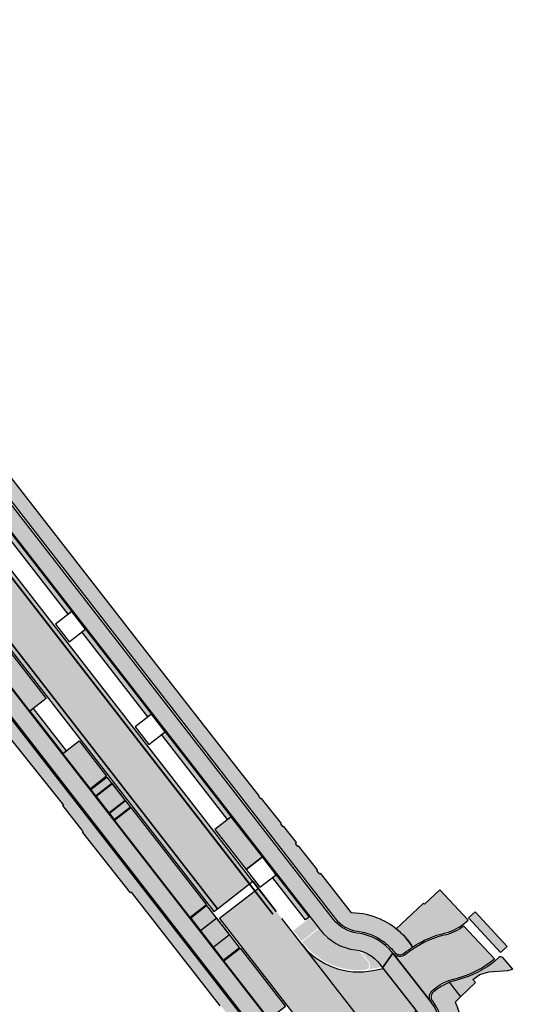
# Model space of a CAD drawing. Header units: metres. Extents: x 197051 to 198393, y 354620 to 355604.
# Tile 5 of 13: x 197449 to 197506, y 355060 to 355170. Entities that reach past the tile are written whole.
import ezdxf

# ---------------------------------------------------------------- set-up
doc = ezdxf.new("R2010")
doc.units = ezdxf.units.M
doc.layers.add('Arcering fietspad', color=12, linetype='Continuous')
doc.layers.add('Arcering groen', color=103, linetype='Continuous')
for name, color, linetype, lineweight, true_color in [('Arcering goot', 7, 'Continuous', 20, 0xb97150), ('Arcering rijbaan', 7, 'Continuous', 20, 0x45291c), ('Arcering voetpad', 7, 'Continuous', 20, 0x71432d)]:
    doc.layers.add(name, color=color, linetype=linetype, lineweight=lineweight, true_color=true_color)
for name, color, linetype, true_color in [('Arcering inrit', 7, 'Continuous', 0xc33c3c), ('Arcering uitstapstrook', 7, 'Continuous', 0x851e1e), ('Arcering verhoging', 7, 'Continuous', 0xff622e)]:
    doc.layers.add(name, color=color, linetype=linetype, true_color=true_color)
doc.layers.add('poly arcering', color=6, linetype='Continuous', plot=False)

msp = doc.modelspace()

# ---------------------------------------------------------------- hatches: boundary and pattern name
at = {"layer": 'Arcering fietspad'}
h = msp.add_hatch(color=256, dxfattribs=at)
h.dxf.hatch_style = 1
edge = h.paths.add_edge_path()
edge.add_line((197356.0157610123, 355234.1943400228), (197354.6475600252, 355232.8581773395))
edge.add_line((197354.6475600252, 355232.8581773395), (197360.9421151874, 355224.7679911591))
edge.add_line((197360.9421151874, 355224.7679911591), (197400.5685022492, 355173.7159279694))
edge.add_arc((197408.3890817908, 355179.7862274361), 9.899999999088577, 217.8184572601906, 248.0451360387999)
edge.add_arc((197400.9115604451, 355161.2366540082), 10.09999999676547, 37.81965442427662, 68.0451360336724, ccw=False)
edge.add_line((197408.890002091, 355167.4297524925), (197415.588812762, 355158.8740514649))
edge.add_arc((197407.6103710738, 355152.6809529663), 10.10000003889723, 7.3324448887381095, 37.81965434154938, ccw=False)
edge.add_arc((197427.4468177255, 355155.2334783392), 9.899999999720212, 187.3324448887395, 217.818457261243)
edge.add_line((197419.6262381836, 355149.1631788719), (197482.4014087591, 355068.2877266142))
edge.add_arc((197487.062158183, 355071.9053798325), 5.899999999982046, 217.8184572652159, 262.6714468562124)
edge.add_arc((197485.7990223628, 355062.0085756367), 4.077092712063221, 37.04652463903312, 82.80647187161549, ccw=False)
edge.add_line((197489.0531399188, 355064.464874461), (197489.356840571, 355064.064495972))
edge.add_line((197489.356840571, 355064.064495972), (197490.4992359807, 355065.7006626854))
edge.add_arc((197485.7865691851, 355061.9870698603), 5.999999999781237, 38.23819536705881, 82.67144685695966)
edge.add_arc((197487.0621581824, 355071.905379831), 3.999999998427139, 217.8184572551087, 262.67144686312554, ccw=False)
edge.add_line((197483.9023280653, 355069.4527335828), (197421.1271574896, 355150.3281858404))
edge.add_arc((197427.4468177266, 355155.2334783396), 8.00000000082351, 187.3324448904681, 217.8184572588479, ccw=False)
edge.add_arc((197407.6103710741, 355152.6809529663), 12.00000003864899, 7.332444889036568, 37.83947516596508)
edge.add_line((197417.0871616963, 355160.0423686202), (197410.3883510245, 355168.5980696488))
edge.add_arc((197400.9115604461, 355161.2366540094), 11.9999999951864, 37.83947523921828, 68.0451360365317)
edge.add_arc((197408.3890817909, 355179.7862274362), 7.999999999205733, 217.8184572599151, 248.0451360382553, ccw=False)
edge.add_line((197402.0694215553, 355174.8809349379), (197362.1318345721, 355226.3339278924))
edge.add_line((197362.1318345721, 355226.3339278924), (197356.6467808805, 355233.4073471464))
edge.add_line((197356.6467808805, 355233.4073471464), (197356.0157610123, 355234.1943400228))
h = msp.add_hatch(color=256, dxfattribs=at)
h.dxf.hatch_style = 1
edge = h.paths.add_edge_path()
edge.add_line((197478.1313670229, 355056.3384316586), (197482.8526617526, 355050.255718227))
edge.add_line((197482.8526617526, 355050.255718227), (197481.3516873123, 355049.0907822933))
edge.add_line((197481.3516873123, 355049.0907822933), (197476.6304477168, 355055.1734246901))
edge.add_line((197476.6304477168, 355055.1734246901), (197357.984599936, 355208.0290284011))
edge.add_arc((197334.2858740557, 355189.6341815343), 29.99999999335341, 37.81845726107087, 49.2870154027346)
edge.add_line((197353.8539800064, 355212.3737775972), (197353.1693114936, 355212.9629554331))
edge.add_arc((197375.3464982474, 355238.7344976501), 34.00000000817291, 217.7629378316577, 229.2870154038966, ccw=False)
edge.add_line((197348.467753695, 355217.913040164), (197344.439147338, 355223.1272003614))
edge.add_line((197344.439147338, 355223.1272003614), (197345.8923793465, 355224.2539034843))
edge.add_line((197345.8923793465, 355224.2539034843), (197350.3155336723, 355218.6345941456))
edge.add_arc((197375.3370946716, 355238.7425897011), 32.10000000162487, 218.786289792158, 229.2870154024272)
edge.add_line((197354.3992212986, 355214.4112219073), (197355.0932933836, 355213.8139520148))
edge.add_arc((197334.2858740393, 355189.6341815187), 31.90000001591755, 37.818457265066, 49.287015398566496, ccw=False)
edge.add_line((197359.4855192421, 355209.1940353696), (197478.1313670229, 355056.3384316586))
h = msp.add_hatch(color=256, dxfattribs=at)
h.dxf.hatch_style = 1
edge = h.paths.add_edge_path()
edge.add_line((197490.4992359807, 355065.7006626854), (197489.356840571, 355064.064495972))
edge.add_line((197489.356840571, 355064.064495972), (197493.146250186, 355059.234262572))
edge.add_arc((197489.9223345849, 355056.693342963), 4.104863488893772, -7.226009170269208, 38.243307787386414, ccw=False)
edge.add_arc((197499.8475593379, 355055.4334994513), 5.900000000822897, 172.7603263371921, 217.8184572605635)
edge.add_line((197495.1868099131, 355051.8158462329), (197623.168760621, 354886.9322139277))
edge.add_line((197623.168760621, 354886.9322139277), (197624.669685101, 354888.0972142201))
edge.add_line((197624.669685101, 354888.0972142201), (197496.6814400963, 355052.988977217))
edge.add_arc((197499.8475593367, 355055.4334994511), 3.999999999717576, 172.7603263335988, 217.6712946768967, ccw=False)
edge.add_arc((197489.9272825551, 355056.6937012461), 5.999999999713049, 352.7603263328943, 395.9427819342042)
edge.add_line((197494.7849040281, 355060.2155634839), (197490.4992359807, 355065.7006626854))
at = {"layer": 'Arcering goot'}
h = msp.add_hatch(color=256, dxfattribs=at)
h.dxf.hatch_style = 1
h.paths.add_polyline_path([(197474.9049506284, 355073.7086822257), (197413.853989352, 355152.356481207), (197413.4748097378, 355152.062163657), (197474.5256242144, 355073.4145538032)])
h = msp.add_hatch(color=256, dxfattribs=at)
h.dxf.hatch_style = 1
h.paths.add_polyline_path([(197470.93788504, 355070.6325163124), (197409.8874985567, 355149.2807610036), (197409.5083189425, 355148.9864434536), (197470.558558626, 355070.3383878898)])
at = {"layer": 'Arcering groen'}
h = msp.add_hatch(color=256, dxfattribs=at)
h.dxf.hatch_style = 1
h.paths.add_polyline_path([(197454.75836084, 355103.7400719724), (197452.9430286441, 355102.3276159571), (197454.3556936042, 355100.5097866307), (197456.1676026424, 355101.9195876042)])
edge = h.paths.add_edge_path()
edge.add_line((197454.7599314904, 355103.7385113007), (197456.169268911, 355101.9208884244))
edge.add_line((197456.169268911, 355101.9208884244), (197454.3540273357, 355100.5084858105))
edge.add_line((197454.3540273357, 355100.5084858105), (197452.9418245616, 355102.3287038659))
edge.add_line((197452.9418245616, 355102.3287038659), (197454.7595649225, 355103.7389840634))
h = msp.add_hatch(color=256, dxfattribs=at)
h.dxf.hatch_style = 1
h.paths.add_polyline_path([(197463.6492034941, 355092.2856877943), (197461.8338712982, 355090.873231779), (197463.2465362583, 355089.0554024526), (197465.0584452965, 355090.4652034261)])
edge = h.paths.add_edge_path()
edge.add_line((197463.6507741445, 355092.2841271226), (197465.0601115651, 355090.4665042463))
edge.add_line((197465.0601115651, 355090.4665042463), (197463.2448699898, 355089.0541016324))
edge.add_line((197463.2448699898, 355089.0541016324), (197461.8326672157, 355090.8743196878))
edge.add_line((197461.8326672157, 355090.8743196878), (197463.6504075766, 355092.2845998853))
h = msp.add_hatch(color=256, dxfattribs=at)
h.dxf.hatch_style = 1
h.paths.add_polyline_path([(197458.6523546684, 355085.3479874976), (197456.8354580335, 355083.9377203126), (197459.4156583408, 355080.6138404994), (197461.2325898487, 355082.0240744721)])
h = msp.add_hatch(color=256, dxfattribs=at)
h.dxf.hatch_style = 1
h.paths.add_polyline_path([(197476.0196275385, 355076.3412222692), (197474.2042953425, 355074.9287662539), (197475.6169603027, 355073.1109369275), (197477.4288693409, 355074.520737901)])
edge = h.paths.add_edge_path()
edge.add_line((197476.0211981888, 355076.3396615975), (197477.4305356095, 355074.5220387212))
edge.add_line((197477.4305356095, 355074.5220387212), (197475.6152940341, 355073.1096361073))
edge.add_line((197475.6152940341, 355073.1096361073), (197474.20309126, 355074.9298541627))
edge.add_line((197474.20309126, 355074.9298541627), (197476.0208316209, 355076.3401343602))
h = msp.add_hatch(color=256, dxfattribs=at)
h.dxf.hatch_style = 1
edge = h.paths.add_edge_path()
edge.add_line((197495.7401951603, 355072.7523193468), (197494.0169999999, 355071.143))
edge.add_line((197494.0169999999, 355071.143), (197493.88, 355071.2459999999))
edge.add_line((197493.88, 355071.2459999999), (197490.8660497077, 355068.4243734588))
edge.add_arc((197485.7865691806, 355061.9870698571), 8.200000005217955, 32.385160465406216, 51.72410266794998, ccw=False)
edge.add_arc((197498.773400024, 355057.2552350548), 10.95419699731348, 102.53293384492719, 123.60153258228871, ccw=False)
edge.add_arc((197495.0817790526, 355073.0653045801), 5.28305446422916, 284.4079467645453, 312.8566923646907)
edge.add_line((197498.6751382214, 355069.1925233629), (197498.8884179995, 355069.3900935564))
edge.add_line((197498.8884179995, 355069.3900935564), (197495.7401951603, 355072.7523193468))
h = msp.add_hatch(color=256, dxfattribs=at)
h.dxf.hatch_style = 1
h.paths.add_polyline_path([(197469.776061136, 355071.0169413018), (197467.9592145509, 355069.6067129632), (197471.594116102, 355064.9235033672), (197473.4110185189, 355066.3337748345)])
h = msp.add_hatch(color=256, dxfattribs=at)
h.dxf.hatch_style = 1
edge = h.paths.add_edge_path()
edge.add_arc((197487.3859716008, 355064.3342730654), 0.5000000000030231, 275.6507669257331, 397.7967814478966)
edge.add_line((197487.7810663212, 355064.6407043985), (197487.0685792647, 355065.5593437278))
edge.add_arc((197486.2783898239, 355064.9464810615), 0.999999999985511, 37.79678145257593, 80.50769376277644)
edge.add_arc((197485.7865691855, 355061.9870698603), 3.999999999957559, 80.55016820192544, 82.67144686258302)
edge.add_arc((197487.0621581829, 355071.9053798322), 5.999999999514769, 217.8184572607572, 262.6714468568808, ccw=False)
edge.add_line((197482.3224130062, 355068.2264104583), (197482.2127648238, 355068.3676740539))
edge.add_line((197482.2127648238, 355068.3676740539), (197480.3958625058, 355066.9574024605))
edge.add_line((197480.3958625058, 355066.9574024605), (197480.50551069, 355066.8161388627))
edge.add_arc((197486.6671794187, 355071.5987990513), 7.800000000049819, 217.8184572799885, 275.6507669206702)
h = msp.add_hatch(color=256, dxfattribs=at)
h.dxf.hatch_style = 1
edge = h.paths.add_edge_path()
edge.add_line((197498.0539950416, 355060.82400523), (197499.725, 355062.411))
edge.add_line((197499.725, 355062.411), (197499.411, 355062.7549999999))
edge.add_line((197499.411, 355062.7549999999), (197500.194, 355063.318))
edge.add_line((197500.194, 355063.318), (197501.2165, 355063.6079999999))
edge.add_line((197501.2165, 355063.6079999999), (197503.31, 355063.759))
edge.add_line((197503.31, 355063.759), (197503.8906125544, 355063.9015937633))
edge.add_line((197503.8906125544, 355063.9015937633), (197502.7582496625, 355065.190423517))
edge.add_arc((197502.5322429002, 355064.9918544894), 0.30084666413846, 41.30246599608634, 130.9804263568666)
edge.add_line((197502.3349473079, 355065.2189737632), (197501.9578530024, 355064.8895327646))
edge.add_arc((197495.0734030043, 355073.0806467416), 10.69999999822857, 284.45437915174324, 310.0463083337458, ccw=False)
edge.add_line((197497.7442198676, 355062.7193371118), (197497.3325715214, 355062.6132272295))
edge.add_arc((197498.655499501, 355057.4809897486), 5.299999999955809, 104.454379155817, 110.5296610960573)
edge.add_line((197496.7968306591, 355062.444390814), (197498.0539950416, 355060.82400523))
at = {"layer": 'Arcering inrit'}
h = msp.add_hatch(color=256, dxfattribs=at)
h.dxf.hatch_style = 1
h.paths.add_polyline_path([(197445.2618440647, 355098.8484909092), (197447.0787407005, 355100.2587580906), (197451.8464867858, 355094.1163037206), (197450.0295609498, 355092.7060741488)])
h = msp.add_hatch(color=256, dxfattribs=at)
h.dxf.hatch_style = 1
h.paths.add_polyline_path([(197453.7085825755, 355087.9663695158), (197455.5255606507, 355089.3766396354), (197458.5912639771, 355085.4267708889), (197456.7742859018, 355084.0165007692)])
h = msp.add_hatch(color=256, dxfattribs=at)
h.dxf.hatch_style = 1
h.paths.add_polyline_path([(197459.4763150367, 355080.535478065), (197461.2933597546, 355081.9455662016), (197469.7143431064, 355071.0963025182), (197467.8974028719, 355069.6862954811)])
h = msp.add_hatch(color=256, dxfattribs=at)
h.dxf.hatch_style = 1
h.paths.add_polyline_path([(197474.1416135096, 355075.0149706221), (197475.9591790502, 355076.424419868), (197472.4754242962, 355080.9125990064), (197470.6585375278, 355079.5023394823)])
h = msp.add_hatch(color=256, dxfattribs=at)
h.dxf.hatch_style = 1
h.paths.add_polyline_path([(197471.653999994, 355064.8465397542), (197473.4709309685, 355066.2567733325), (197478.5177285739, 355059.7548082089), (197476.7007970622, 355058.3445742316)])
at = {"layer": 'Arcering rijbaan'}
h = msp.add_hatch(color=256, dxfattribs=at)
h.dxf.hatch_style = 1
h.paths.add_polyline_path([(197474.5256524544, 355073.4145173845), (197413.4755095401, 355152.0642322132), (197409.8891023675, 355149.280478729), (197470.9378568, 355070.632552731)])
at = {"layer": 'Arcering uitstapstrook'}
h = msp.add_hatch(color=256, dxfattribs=at)
h.dxf.hatch_style = 1
h.paths.add_polyline_path([(197447.3358157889, 355113.3008697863), (197454.6937545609, 355103.8213794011), (197454.2987757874, 355103.5147986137), (197446.940837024, 355112.994289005)])
h = msp.add_hatch(color=256, dxfattribs=at)
h.dxf.hatch_style = 1
h.paths.add_polyline_path([(197456.2266584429, 355101.8464856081), (197463.5845972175, 355092.36699522), (197463.1896184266, 355092.0604144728), (197455.8316796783, 355101.539904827)])
h = msp.add_hatch(color=256, dxfattribs=at)
h.dxf.hatch_style = 1
h.paths.add_polyline_path([(197450.4247825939, 355093.0120677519), (197450.029064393, 355092.7064513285), (197453.708629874, 355087.9663695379), (197454.1035737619, 355088.2729835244)])
h = msp.add_hatch(color=256, dxfattribs=at)
h.dxf.hatch_style = 1
h.paths.add_polyline_path([(197464.7225223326, 355090.0855206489), (197465.1175010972, 355090.39210143), (197472.4754398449, 355080.9126110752), (197472.0804610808, 355080.6060302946)])
h = msp.add_hatch(color=256, dxfattribs=at)
h.dxf.hatch_style = 1
h.paths.add_polyline_path([(197477.491419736, 355074.4503483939), (197481.1703901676, 355069.710601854), (197480.7754114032, 355069.404021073), (197477.0964409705, 355074.1437676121)])
at = {"layer": 'Arcering verhoging'}
h = msp.add_hatch(color=256, dxfattribs=at)
h.dxf.hatch_style = 1
h.paths.add_polyline_path([(197475.5177299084, 355072.9184336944), (197471.1713438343, 355069.5481328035), (197481.4728545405, 355056.273794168), (197491.9231128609, 355042.7969982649), (197496.2744652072, 355046.1711501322), (197493.8392673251, 355049.311614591), (197480.3475191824, 355066.6935065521)])
h = msp.add_hatch(color=256, dxfattribs=at)
h.dxf.hatch_style = 1
h.paths.add_polyline_path([(197499.6644636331, 355070.3196999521), (197498.9330753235, 355069.6350427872), (197502.4996040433, 355065.7662812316), (197503.2397222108, 355066.4529070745)])
h = msp.add_hatch(color=256, dxfattribs=at)
h.dxf.hatch_style = 1
edge = h.paths.add_edge_path()
edge.add_line((197490.4992359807, 355065.7006626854), (197494.7849040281, 355060.2155634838))
edge.add_arc((197495.5960383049, 355060.8029118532), 1.001457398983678, 126.81847926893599, 215.9085772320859, ccw=False)
edge.add_line((197494.9958830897, 355061.6046166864), (197495.2997484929, 355061.8386192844))
edge.add_arc((197498.655499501, 355057.4809897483), 5.500000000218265, 104.45437915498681, 127.5993768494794, ccw=False)
edge.add_line((197497.2826497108, 355062.8068965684), (197497.6942980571, 355062.9130064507))
edge.add_arc((197495.0734030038, 355073.0806467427), 10.49999999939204, 284.4543791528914, 310.0359273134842)
edge.add_line((197501.8277152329, 355065.0414138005), (197498.4239411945, 355068.7190078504))
edge.add_arc((197495.0949808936, 355073.0363910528), 5.451768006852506, 284.3508780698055, 307.6343693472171, ccw=False)
edge.add_line((197496.4462527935, 355067.7547399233), (197496.0346044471, 355067.648630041))
edge.add_arc((197498.6743180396, 355057.4424519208), 10.54201876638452, 104.5011389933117, 127.5526170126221)
edge.add_line((197492.2490657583, 355065.8001006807), (197491.8948169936, 355065.5272985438))
edge.add_arc((197491.2846804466, 355066.3195948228), 0.9999999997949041, 218.2381953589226, 307.5993768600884, ccw=False)
h = msp.add_hatch(color=256, dxfattribs=at)
h.dxf.hatch_style = 1
edge = h.paths.add_edge_path()
edge.add_line((197488.3080079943, 355063.7688768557), (197489.4064691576, 355063.9990689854))
edge.add_line((197489.4064691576, 355063.9990689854), (197493.0600405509, 355059.3441511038))
edge.add_line((197493.0600405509, 355059.3441511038), (197492.589603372, 355058.1649579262))
edge.add_arc((197500.9489215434, 355054.8300216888), 8.999999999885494, 158.2505531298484, 217.8184572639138)
edge.add_line((197493.839303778, 355049.3115676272), (197480.3475191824, 355066.6935065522))
edge.add_arc((197486.6671794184, 355071.5987990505), 7.999999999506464, 217.8184572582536, 281.8355621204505)
at = {"layer": 'Arcering voetpad'}
h = msp.add_hatch(color=256, dxfattribs=at)
h.dxf.hatch_style = 1
edge = h.paths.add_edge_path()
edge.add_line((197613.1894262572, 354865.536566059), (197615.289, 354867.262))
edge.add_line((197615.289, 354867.262), (197615.481, 354872.334))
edge.add_line((197615.481, 354872.334), (197613.833, 354874.458))
edge.add_line((197613.833, 354874.458), (197613.35, 354875.072))
edge.add_line((197613.35, 354875.072), (197605.9785867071, 354884.5805037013))
edge.add_line((197605.9785867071, 354884.5805037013), (197604.024, 354887.3169999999))
edge.add_line((197604.024, 354887.3169999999), (197599.0347561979, 354893.7413139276))
edge.add_line((197599.0347561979, 354893.7413139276), (197598.894, 354893.632))
edge.add_line((197598.894, 354893.632), (197596.172, 354897.124))
edge.add_line((197596.172, 354897.124), (197596.312, 354897.2750000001))
edge.add_line((197596.312, 354897.2750000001), (197587.71, 354908.343))
edge.add_line((197587.71, 354908.343), (197587.541, 354908.21))
edge.add_line((197587.541, 354908.21), (197584.617, 354911.9480000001))
edge.add_line((197584.617, 354911.9480000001), (197584.781, 354912.1130000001))
edge.add_line((197584.781, 354912.1130000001), (197573.563, 354926.586))
edge.add_line((197573.563, 354926.586), (197572.2956190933, 354927.0370478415))
edge.add_line((197572.2956190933, 354927.0370478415), (197570.7414630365, 354929.2825533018))
edge.add_line((197570.7414630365, 354929.2825533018), (197568.489, 354932.537))
edge.add_line((197568.489, 354932.537), (197568.446, 354932.616))
edge.add_line((197568.446, 354932.616), (197565.0652967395, 354936.9006133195))
edge.add_line((197565.0652967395, 354936.9006133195), (197564.133, 354936.165))
edge.add_line((197564.133, 354936.165), (197557.833, 354943.9180000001))
edge.add_line((197557.833, 354943.9180000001), (197550.1888124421, 354953.4996590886))
edge.add_line((197550.1888124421, 354953.4996590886), (197543.233, 354962.047))
edge.add_line((197543.233, 354962.047), (197538.447, 354967.93))
edge.add_line((197538.447, 354967.93), (197536.2570000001, 354970.595))
edge.add_line((197536.2570000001, 354970.595), (197537.6356929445, 354971.9686722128))
edge.add_line((197537.6356929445, 354971.9686722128), (197537.462, 354972.143))
edge.add_line((197537.462, 354972.143), (197538.442, 354972.926))
edge.add_line((197538.442, 354972.926), (197538.245, 354973.166))
edge.add_line((197538.245, 354973.166), (197538.1139999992, 354973.0899999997))
edge.add_line((197538.1139999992, 354973.0899999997), (197535.1846588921, 354976.8495714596))
edge.add_line((197535.1846588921, 354976.8495714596), (197535.302, 354976.941))
edge.add_line((197535.302, 354976.941), (197515.257, 355003.199))
edge.add_line((197515.257, 355003.199), (197515.172, 355003.148))
edge.add_line((197515.172, 355003.148), (197507.7541922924, 355012.6435941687))
edge.add_line((197507.7541922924, 355012.6435941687), (197507.852, 355012.72))
edge.add_line((197507.852, 355012.72), (197507.469, 355013.22))
edge.add_line((197507.469, 355013.22), (197507.3610000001, 355013.143))
edge.add_line((197507.3610000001, 355013.143), (197497.648, 355025.787))
edge.add_line((197497.648, 355025.787), (197487.1360000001, 355039.216))
edge.add_line((197487.1360000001, 355039.216), (197487.2500000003, 355039.3100000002))
edge.add_line((197487.2500000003, 355039.3100000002), (197485.8094999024, 355041.2144927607))
edge.add_line((197485.8094999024, 355041.2144927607), (197485.477, 355040.963))
edge.add_line((197485.477, 355040.963), (197483.7485258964, 355043.1617936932))
edge.add_line((197483.7485258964, 355043.1617936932), (197484.037, 355043.4180000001))
edge.add_line((197484.037, 355043.4180000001), (197476.126, 355053.5860000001))
edge.add_line((197476.126, 355053.5860000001), (197471.3, 355059.8610000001))
edge.add_line((197471.3, 355059.8610000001), (197471.26, 355059.822))
edge.add_line((197471.26, 355059.822), (197461.369, 355072.494))
edge.add_line((197461.369, 355072.494), (197461.241, 355072.4400000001))
edge.add_line((197461.241, 355072.4400000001), (197455.944, 355079.174))
edge.add_line((197455.944, 355079.174), (197455.981, 355079.258))
edge.add_line((197455.981, 355079.258), (197453.723, 355082.153))
edge.add_line((197453.723, 355082.153), (197453.819, 355082.221))
edge.add_line((197453.819, 355082.221), (197447.2684241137, 355090.3819799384))
edge.add_line((197447.2684241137, 355090.3819799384), (197447.403, 355090.49))
edge.add_line((197447.403, 355090.49), (197439.09, 355100.957))
edge.add_line((197439.09, 355100.957), (197426.162, 355117.5730000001))
edge.add_line((197426.162, 355117.5730000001), (197426.2199999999, 355117.67))
edge.add_line((197426.2199999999, 355117.67), (197418.821, 355127.312))
edge.add_line((197418.821, 355127.312), (197382.704, 355173.364))
edge.add_line((197382.704, 355173.364), (197355.806059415, 355207.9079236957))
edge.add_line((197355.806059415, 355207.9079236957), (197355.819, 355207.9180000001))
edge.add_line((197355.819, 355207.9180000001), (197355.565, 355208.2380000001))
edge.add_line((197355.565, 355208.2380000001), (197355.3739162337, 355208.4704484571))
edge.add_line((197355.3739162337, 355208.4704484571), (197355.5109222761, 355208.5257180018))
edge.add_line((197355.5109222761, 355208.5257180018), (197352.5933733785, 355211.7531830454))
edge.add_line((197352.5933733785, 355211.7531830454), (197350.6368605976, 355213.5231001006))
edge.add_line((197350.6368605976, 355213.5231001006), (197348.7328767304, 355215.5405912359))
edge.add_line((197348.7328767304, 355215.5405912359), (197348.0453434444, 355216.3494454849))
edge.add_line((197348.0453434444, 355216.3494454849), (197346.9174612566, 355217.7916350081))
edge.add_line((197346.9174612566, 355217.7916350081), (197344.8765198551, 355220.3688849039))
edge.add_line((197344.8765198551, 355220.3688849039), (197342.7572303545, 355223.1239042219))
edge.add_line((197342.7572303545, 355223.1239042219), (197332.9171082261, 355235.8665838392))
edge.add_line((197332.9171082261, 355235.8665838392), (197332.1234570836, 355236.9489055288))
edge.add_line((197332.1234570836, 355236.9489055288), (197330.7616763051, 355238.8367216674))
edge.add_line((197330.7616763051, 355238.8367216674), (197329.7098407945, 355240.3149933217))
edge.add_line((197329.7098407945, 355240.3149933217), (197328.8601595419, 355241.543732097))
edge.add_line((197328.8601595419, 355241.543732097), (197328.1723575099, 355242.5901512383))
edge.add_line((197328.1723575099, 355242.5901512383), (197327.1941327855, 355244.0656587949))
edge.add_line((197327.1941327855, 355244.0656587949), (197326.3854394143, 355245.2686229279))
edge.add_line((197326.3854394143, 355245.2686229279), (197325.4871324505, 355246.5197397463))
edge.add_line((197325.4871324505, 355246.5197397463), (197324.4420902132, 355247.9569064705))
edge.add_line((197324.4420902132, 355247.9569064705), (197322.3837853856, 355250.6200083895))
edge.add_line((197322.3837853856, 355250.6200083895), (197315.9291948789, 355258.9587151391))
edge.add_line((197315.9291948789, 355258.9587151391), (197296.2426778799, 355284.305077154))
edge.add_line((197296.2426778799, 355284.305077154), (197288.3909493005, 355294.4577198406))
edge.add_line((197288.3909493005, 355294.4577198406), (197286.3792248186, 355297.2594894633))
edge.add_line((197286.3792248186, 355297.2594894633), (197285.5319152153, 355298.4952502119))
edge.add_line((197285.5319152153, 355298.4952502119), (197282.4132024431, 355303.0437444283))
edge.add_line((197282.4132024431, 355303.0437444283), (197282.144, 355303.4450000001))
edge.add_line((197282.144, 355303.4450000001), (197279.767, 355306.48))
edge.add_line((197279.767, 355306.48), (197279.798, 355306.505))
edge.add_line((197279.798, 355306.505), (197277.2960000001, 355309.603))
edge.add_line((197277.2960000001, 355309.603), (197271.01, 355317.903))
edge.add_line((197271.01, 355317.903), (197271.0819999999, 355317.944))
edge.add_line((197271.0819999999, 355317.944), (197270.763, 355318.341))
edge.add_line((197270.763, 355318.341), (197270.374, 355318.017))
edge.add_line((197270.374, 355318.017), (197270.468, 355317.879))
edge.add_line((197270.468, 355317.879), (197268.559, 355316.2460000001))
edge.add_line((197268.559, 355316.2460000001), (197264.624, 355321.347))
edge.add_line((197264.624, 355321.347), (197265.762, 355322.2519999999))
edge.add_line((197265.762, 355322.2519999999), (197263.572, 355325.082))
edge.add_line((197263.572, 355325.082), (197262.416, 355324.2079999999))
edge.add_line((197262.416, 355324.2079999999), (197251.9925, 355337.7225))
edge.add_line((197251.9925, 355337.7225), (197250.0196748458, 355340.2851100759))
edge.add_line((197250.0196748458, 355340.2851100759), (197251.1287997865, 355341.1625711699))
edge.add_line((197251.1287997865, 355341.1625711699), (197248.7940000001, 355344.219))
edge.add_line((197248.7940000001, 355344.219), (197247.638, 355343.366))
edge.add_line((197247.638, 355343.366), (197240.016, 355353.247))
edge.add_line((197240.016, 355353.247), (197236.7210000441, 355359.5639999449))
edge.add_line((197236.7210000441, 355359.5639999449), (197234.217, 355362.687))
edge.add_line((197234.217, 355362.687), (197235.5423143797, 355367.6535918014))
edge.add_line((197235.5423143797, 355367.6535918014), (197240.5793316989, 355361.1876471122))
edge.add_arc((197235.2149342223, 355357.0087429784), 6.800000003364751, 11.06856148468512, 37.91884666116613, ccw=False)
edge.add_line((197241.8884416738, 355358.3142307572), (197241.9999635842, 355357.744143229))
edge.add_arc((197248.0846321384, 355358.9344409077), 6.199999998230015, 191.068561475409, 219.9312318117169)
edge.add_line((197243.3303767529, 355354.9548610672), (197249.345414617, 355347.7689200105))
edge.add_line((197249.345414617, 355347.7689200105), (197320.8436755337, 355255.5637859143))
edge.add_arc((197219.8494682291, 355177.2502488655), 127.7999999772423, 31.78349176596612, 37.79093121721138, ccw=False)
edge.add_line((197328.4851534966, 355244.5639018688), (197330.5979678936, 355241.1540878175))
edge.add_arc((197378.3704679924, 355270.7552403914), 56.1999999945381, 211.7834917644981, 217.8202447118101)
edge.add_line((197333.9759298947, 355236.2941756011), (197348.3096434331, 355217.7905610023))
edge.add_arc((197375.3464982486, 355238.734497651), 34.20000000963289, 217.7629378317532, 229.2870154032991)
edge.add_line((197353.0388574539, 355212.811358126), (197353.7235259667, 355212.2221802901))
edge.add_arc((197334.2858740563, 355189.6341815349), 29.79999999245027, 37.81845726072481, 49.28701540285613, ccw=False)
edge.add_line((197357.8266084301, 355207.9063960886), (197476.4724562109, 355055.0507923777))
edge.add_line((197476.4724562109, 355055.0507923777), (197543.0599657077, 354969.2641927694))
edge.add_arc((197535.3216156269, 354963.2566836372), 9.796541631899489, 11.957824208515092, 37.823242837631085, ccw=False)
edge.add_line((197544.9055760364, 354965.2864449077), (197545.1850224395, 354963.9673996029))
edge.add_arc((197555.1635493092, 354966.081400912), 10.20000000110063, 191.9615383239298, 219.1301105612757)
edge.add_line((197547.2512577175, 354959.6443486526), (197559.6044996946, 354944.4599989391))
edge.add_arc((197567.5167912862, 354950.8970511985), 10.20000000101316, 219.1301105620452, 244.5858290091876)
edge.add_arc((197558.9336204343, 354932.8324676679), 9.799999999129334, 37.81717782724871, 64.5858290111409, ccw=False)
edge.add_line((197566.6753384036, 354938.8412781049), (197615.3941991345, 354876.0730423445))
edge.add_arc((197609.2325085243, 354871.2902682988), 7.800087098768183, 6.032363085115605, 37.8190194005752, ccw=False)
edge.add_arc((197627.1329259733, 354873.1818696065), 10.1999990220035, 186.0321865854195, 217.8160709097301)
edge.add_line((197619.0750994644, 354866.9279578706), (197619.5464022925, 354866.3207096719))
edge.add_line((197619.5464022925, 354866.3207096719), (197619.2457160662, 354866.061402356))
edge.add_line((197619.2457160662, 354866.061402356), (197615.3615927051, 354862.8941420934))
edge.add_line((197615.3615927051, 354862.8941420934), (197613.1896667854, 354865.5362734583))
edge.add_line((197613.1896667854, 354865.5362734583), (197613.1894262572, 354865.536566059))
h = msp.add_hatch(color=256, dxfattribs=at)
h.dxf.hatch_style = 1
edge = h.paths.add_edge_path()
edge.add_arc((197487.0621581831, 355071.9053798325), 3.800000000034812, 217.8184572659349, 262.6714468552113)
edge.add_arc((197485.7865689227, 355061.9870691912), 6.200000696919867, 54.534754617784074, 82.67144523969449, ccw=False)
edge.add_arc((197485.7865691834, 355061.9870698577), 6.200000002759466, 38.238195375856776, 54.53475300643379, ccw=False)
edge.add_arc((197491.2846804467, 355066.3195948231), 0.7999999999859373, 218.2381953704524, 307.5993768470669)
edge.add_arc((197501.2754069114, 355053.8053321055), 15.21329184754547, 124.2595476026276, 128.6547401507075, ccw=False)
edge.add_arc((197485.7865691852, 355061.9870698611), 8.199999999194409, 32.38516045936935, 66.04745889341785)
edge.add_arc((197485.7865691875, 355061.9870698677), 8.199999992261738, 66.04745888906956, 89.15519297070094)
edge.add_line((197485.907471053, 355070.1861785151), (197482.47, 355074.598))
edge.add_line((197482.47, 355074.598), (197482.357, 355074.516))
edge.add_line((197482.357, 355074.516), (197482.0183502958, 355074.9081207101))
edge.add_line((197482.0183502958, 355074.9081207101), (197482.112, 355074.989))
edge.add_line((197482.112, 355074.989), (197479.98, 355077.657))
edge.add_line((197479.98, 355077.657), (197479.9178688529, 355077.6063886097))
edge.add_line((197479.9178688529, 355077.6063886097), (197479.651, 355077.934))
edge.add_line((197479.651, 355077.934), (197479.754, 355078.028))
edge.add_line((197479.754, 355078.028), (197478.33, 355079.825))
edge.add_line((197478.33, 355079.825), (197478.2675856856, 355079.7755409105))
edge.add_line((197478.2675856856, 355079.7755409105), (197478.0248989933, 355080.1104485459))
edge.add_line((197478.0248989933, 355080.1104485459), (197478.0827155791, 355080.1568466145))
edge.add_line((197478.0827155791, 355080.1568466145), (197475.842, 355082.949))
edge.add_line((197475.842, 355082.949), (197475.790548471, 355082.9091665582))
edge.add_line((197475.790548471, 355082.9091665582), (197475.553, 355083.216))
edge.add_line((197475.553, 355083.216), (197475.603, 355083.266))
edge.add_line((197475.603, 355083.266), (197473.256, 355086.227))
edge.add_line((197473.256, 355086.227), (197463.608392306, 355098.6275299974))
edge.add_line((197463.608392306, 355098.6275299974), (197446.316, 355120.8290000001))
edge.add_line((197446.316, 355120.8290000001), (197434.33, 355136.267))
edge.add_line((197434.33, 355136.267), (197424.786, 355148.4550000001))
edge.add_line((197424.786, 355148.4550000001), (197424.8698654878, 355148.5221740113))
edge.add_line((197424.8698654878, 355148.5221740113), (197423.2199999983, 355150.5820000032))
edge.add_line((197423.2199999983, 355150.5820000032), (197422.452, 355152.064))
edge.add_line((197422.452, 355152.064), (197422.009, 355153.714))
edge.add_line((197422.009, 355153.714), (197421.932, 355155.4210000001))
edge.add_line((197421.932, 355155.4210000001), (197422.216, 355157.0659999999))
edge.add_line((197422.216, 355157.0659999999), (197415.0856426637, 355166.1704104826))
edge.add_line((197415.0856426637, 355166.1704104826), (197416.6976733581, 355167.4210926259))
edge.add_line((197416.6976733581, 355167.4210926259), (197413.4944659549, 355171.2646993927))
edge.add_line((197413.4944659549, 355171.2646993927), (197412.0024797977, 355170.1071529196))
edge.add_line((197412.0024797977, 355170.1071529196), (197406.1850373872, 355177.5351654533))
edge.add_line((197406.1850373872, 355177.5351654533), (197403.613, 355175.402))
edge.add_line((197403.613, 355175.402), (197398.641, 355181.7879999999))
edge.add_line((197398.641, 355181.7879999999), (197375.427, 355211.611))
edge.add_line((197375.427, 355211.611), (197375.584, 355211.744))
edge.add_line((197375.584, 355211.744), (197366.281, 355223.741))
edge.add_line((197366.281, 355223.741), (197365.848, 355224.593))
edge.add_line((197365.848, 355224.593), (197365.755, 355225.098))
edge.add_line((197365.755, 355225.098), (197365.767, 355225.624))
edge.add_line((197365.767, 355225.624), (197365.886, 355226.135))
edge.add_line((197365.886, 355226.135), (197366.1138234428, 355226.6131419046))
edge.add_line((197366.1138234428, 355226.6131419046), (197366.7719487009, 355227.3413444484))
edge.add_line((197366.7719487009, 355227.3413444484), (197367.4840578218, 355227.9042706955))
edge.add_line((197367.4840578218, 355227.9042706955), (197365.5348247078, 355230.4431944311))
edge.add_line((197365.5348247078, 355230.4431944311), (197363.6351338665, 355228.9681076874))
edge.add_arc((197368.764584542, 355223.091991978), 7.800000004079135, 131.118755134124, 146.5830143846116)
edge.add_arc((197362.9217921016, 355226.9470894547), 0.7999999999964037, 146.5830143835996, 217.818457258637)
edge.add_line((197362.289826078, 355226.4565602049), (197402.2274130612, 355175.0035672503))
edge.add_arc((197408.3890817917, 355179.7862274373), 7.800000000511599, 217.8184572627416, 248.0451360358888)
edge.add_arc((197400.9115604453, 355161.2366540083), 12.19999999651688, 37.84128770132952, 68.04513603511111, ccw=False)
edge.add_line((197410.5460607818, 355168.7210646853), (197417.2448714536, 355160.1653636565))
edge.add_arc((197407.6103710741, 355152.6809529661), 12.20000003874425, 7.332444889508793, 37.841287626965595, ccw=False)
edge.add_arc((197427.4468177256, 355155.2334783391), 7.799999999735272, 187.3324448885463, 217.8184572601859)
edge.add_line((197421.2851489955, 355150.4508181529), (197484.0603195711, 355069.5753658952))
h = msp.add_hatch(color=256, dxfattribs=at)
h.dxf.hatch_style = 1
h.paths.add_polyline_path([(197482.1514486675, 355068.4466698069), (197481.2317063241, 355069.6316061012), (197479.4148040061, 355068.2213345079), (197480.3345463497, 355067.0363982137)])
h = msp.add_hatch(color=256, dxfattribs=at)
h.dxf.hatch_style = 1
edge = h.paths.add_edge_path()
edge.add_line((197489.1644275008, 355064.1526913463), (197488.9734674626, 355064.4044402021))
edge.add_arc((197485.7865691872, 355061.9870698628), 3.999999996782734, 37.18154963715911, 72.97925673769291)
edge.add_arc((197486.2783898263, 355064.9464810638), 1.099999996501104, 37.79678143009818, 51.87937783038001, ccw=False)
edge.add_line((197487.1475982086, 355065.6206299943), (197487.8600852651, 355064.7019906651))
edge.add_arc((197487.3859716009, 355064.3342730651), 0.5999999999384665, -49.51180867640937, 37.79678147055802, ccw=False)
edge.add_arc((197479.794117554, 355107.8737184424), 44.71387836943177, 280.2824032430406, 282.0966595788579)
h = msp.add_hatch(color=256, dxfattribs=at)
h.dxf.hatch_style = 1
edge = h.paths.add_edge_path()
edge.add_line((197497.8994169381, 355054.6434169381), (197499.017, 355053.115))
edge.add_line((197499.017, 355053.115), (197507.225, 355042.493))
edge.add_line((197507.225, 355042.493), (197511.547, 355036.937))
edge.add_line((197511.547, 355036.937), (197511.516, 355036.868))
edge.add_line((197511.516, 355036.868), (197511.835005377, 355036.4863328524))
edge.add_line((197511.835005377, 355036.4863328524), (197511.9040376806, 355036.5439548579))
edge.add_line((197511.9040376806, 355036.5439548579), (197512.207, 355036.181))
edge.add_line((197512.207, 355036.181), (197512.126, 355036.115))
edge.add_line((197512.126, 355036.115), (197540.999, 354999.048))
edge.add_line((197540.999, 354999.048), (197540.755, 354998.835))
edge.add_line((197540.755, 354998.835), (197544.293, 354994.2420000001))
edge.add_line((197544.293, 354994.2420000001), (197547.971, 354989.529))
edge.add_line((197547.971, 354989.529), (197554.635, 354980.836))
edge.add_line((197554.635, 354980.836), (197554.662, 354980.855))
edge.add_line((197554.662, 354980.855), (197562.304, 354971.085))
edge.add_line((197562.304, 354971.085), (197562.576, 354970.693))
edge.add_line((197562.576, 354970.693), (197562.66, 354970.762))
edge.add_line((197562.66, 354970.762), (197565.9070000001, 354966.7040000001))
edge.add_line((197565.9070000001, 354966.7040000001), (197565.817, 354966.602))
edge.add_line((197565.817, 354966.602), (197566.101, 354966.252))
edge.add_line((197566.101, 354966.252), (197566.171, 354966.293))
edge.add_line((197566.171, 354966.293), (197569.486, 354962.103))
edge.add_line((197569.486, 354962.103), (197569.398, 354962.024))
edge.add_line((197569.398, 354962.024), (197569.669, 354961.67))
edge.add_line((197569.669, 354961.67), (197569.725, 354961.736))
edge.add_line((197569.725, 354961.736), (197572.12, 354958.62))
edge.add_line((197572.12, 354958.62), (197572.0500627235, 354958.5648481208))
edge.add_line((197572.0500627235, 354958.5648481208), (197573.221, 354957.0800000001))
edge.add_line((197573.221, 354957.0800000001), (197586.631, 354939.6840000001))
edge.add_line((197586.631, 354939.6840000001), (197586.687, 354939.703))
edge.add_line((197586.687, 354939.703), (197599.069, 354923.7650000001))
edge.add_line((197599.069, 354923.7650000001), (197600.764, 354921.6890000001))
edge.add_line((197600.764, 354921.6890000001), (197600.681, 354921.603))
edge.add_line((197600.681, 354921.603), (197604.142, 354917.149))
edge.add_line((197604.142, 354917.149), (197604.231, 354917.193))
edge.add_line((197604.231, 354917.193), (197609.68, 354910.277))
edge.add_line((197609.68, 354910.277), (197609.597, 354910.209))
edge.add_line((197609.597, 354910.209), (197615.856, 354902.2630000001))
edge.add_line((197615.856, 354902.2630000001), (197615.938, 354902.306))
edge.add_line((197615.938, 354902.306), (197618.046, 354899.7120000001))
edge.add_line((197618.046, 354899.7120000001), (197617.965, 354899.642))
edge.add_line((197617.965, 354899.642), (197648.101, 354861.185))
edge.add_line((197648.101, 354861.185), (197648.957, 354861.541))
edge.add_line((197648.957, 354861.541), (197651.918, 354858.8030000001))
edge.add_line((197651.918, 354858.8030000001), (197654.9479999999, 354856.142))
edge.add_line((197654.9479999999, 354856.142), (197658.047, 354853.559))
edge.add_line((197658.047, 354853.559), (197661.2089999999, 354851.057))
edge.add_line((197661.2089999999, 354851.057), (197661.776, 354850.6209999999))
edge.add_line((197661.776, 354850.6209999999), (197666.0474691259, 354847.8577347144))
edge.add_line((197666.0474691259, 354847.8577347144), (197666.7119999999, 354847.516))
edge.add_line((197666.7119999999, 354847.516), (197668.8954571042, 354846.0665841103))
edge.add_line((197668.8954571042, 354846.0665841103), (197666.8829018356, 354842.9346620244))
edge.add_line((197666.8829018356, 354842.9346620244), (197664.1610786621, 354844.654359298))
edge.add_line((197664.1610786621, 354844.654359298), (197663.871293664, 354844.8651268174))
edge.add_line((197663.871293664, 354844.8651268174), (197659.8836058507, 354847.7827187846))
edge.add_line((197659.8836058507, 354847.7827187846), (197659.454377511, 354848.0989898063))
edge.add_arc((197704.0397713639, 354908.1588154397), 74.80000000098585, 217.8184572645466, 233.41166498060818, ccw=False)
edge.add_line((197644.9509481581, 354862.2943305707), (197496.845720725, 355053.103485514))
edge.add_arc((197499.8475593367, 355055.4334994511), 3.799999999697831, 172.7603263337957, 217.8184572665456, ccw=False)
edge.add_arc((197489.9272825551, 355056.6937012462), 6.19999999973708, 352.7603263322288, 395.9427819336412)
edge.add_arc((197495.5945076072, 355060.8025405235), 0.8000000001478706, 127.70330070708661, 215.9427819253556, ccw=False)
edge.add_arc((197498.8520033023, 355057.076013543), 5.748322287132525, 110.94831505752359, 130.6774168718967, ccw=False)
edge.add_line((197496.7968306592, 355062.444390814), (197498.0539994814, 355060.8239995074))
edge.add_line((197498.0539994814, 355060.8239995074), (197497.4339038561, 355060.2349782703))
edge.add_arc((197489.9272775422, 355056.6937011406), 8.300004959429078, -7.239668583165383, 25.255758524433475, ccw=False)
edge.add_arc((197499.8475593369, 355055.4334994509), 1.699999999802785, 172.7603263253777, 196.2331502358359)
edge.add_line((197498.2153347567, 355054.9582701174), (197497.8994169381, 355054.6434169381))

# ---------------------------------------------------------------- linework, layer by layer
at = {"layer": 'poly arcering', "flags": 128}
for points in [[(197478.1313670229, 355056.3384316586), (197482.8526617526, 355050.255718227), (197481.3516873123, 355049.0907822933), (197476.6304477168, 355055.1734246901), (197357.984599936, 355208.0290284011, 0.05008283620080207), (197353.8539800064, 355212.3737775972), (197353.1693114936, 355212.9629554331, -0.0503256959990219), (197348.467753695, 355217.913040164), (197344.439147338, 355223.1272003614), (197345.8923793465, 355224.2539034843), (197350.3155336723, 355218.6345941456, 0.04585014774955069), (197354.3992212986, 355214.4112219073), (197355.0932933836, 355213.8139520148, -0.05008283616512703), (197359.4855192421, 355209.1940353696)], [(197495.7401951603, 355072.7523193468), (197494.0169999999, 355071.143), (197493.88, 355071.2459999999), (197490.8660497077, 355068.4243734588, -0.08458290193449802), (197492.7111959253, 355066.3790562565, -0.09218894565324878), (197496.396330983, 355067.9484092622, 0.1247725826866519), (197498.6751382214, 355069.1925233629), (197498.8884179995, 355069.3900935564)], [(197498.0539950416, 355060.82400523), (197499.725, 355062.411), (197499.411, 355062.7549999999), (197500.194, 355063.318), (197501.2165, 355063.6079999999), (197503.31, 355063.759), (197503.8906125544, 355063.9015937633), (197502.7582496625, 355065.190423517, 0.4125682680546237), (197502.3349473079, 355065.2189737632), (197501.9578530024, 355064.8895327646, -0.1121323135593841), (197497.7442198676, 355062.7193371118), (197497.3325715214, 355062.6132272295, 0.02651462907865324), (197496.7968306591, 355062.444390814)]]:
    msp.add_lwpolyline(points, format="xyb", close=True, dxfattribs=at)
at = {"layer": 'poly arcering'}
msp.add_lwpolyline([(197357.8266084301, 355207.9063960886), (197476.4724562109, 355055.0507923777), (197543.0599657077, 354969.2641927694, -0.1133408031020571), (197544.9055760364, 354965.2864449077)], format="xyb", dxfattribs=at)
msp.add_lwpolyline([(197471.26, 355059.822), (197461.369, 355072.494), (197461.241, 355072.4400000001), (197455.944, 355079.174), (197455.981, 355079.258), (197453.723, 355082.153), (197453.819, 355082.221), (197447.2684241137, 355090.3819799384), (197447.403, 355090.49), (197439.09, 355100.957), (197426.162, 355117.5730000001), (197426.2199999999, 355117.67), (197418.821, 355127.312), (197382.704, 355173.364)], dxfattribs=at)
at = {"layer": 'poly arcering', "flags": 128}
for points in [[(197404.6877087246, 355170.6041885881, -0.1326535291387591), (197408.890002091, 355167.4297524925), (197415.588812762, 355158.8740514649, -0.1338158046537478), (197417.6277766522, 355153.9699782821), (197417.6277766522, 355153.9699782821, 0.1338104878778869), (197419.6262381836, 355149.1631788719), (197482.4014087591, 355068.2877266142, 0.1982456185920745), (197486.3095606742, 355066.0535769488, -0.2023617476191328), (197489.0531399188, 355064.464874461), (197489.356840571, 355064.064495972), (197490.4992359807, 355065.7006626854, 0.1963428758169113), (197486.5519225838, 355067.9380558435, -0.198245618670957), (197483.9023280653, 355069.4527335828), (197421.1271574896, 355150.3281858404, -0.1338104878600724), (197419.5122390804, 355154.212468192, 0.1339038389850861), (197417.0871616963, 355160.0423686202), (197410.3883510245, 355168.5980696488, 0.1325655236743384), (197405.3980732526, 355172.3663980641, -0.132658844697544)], [(197421.2851489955, 355150.4508181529), (197484.0603195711, 355069.5753658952, 0.1982456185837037), (197486.5774343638, 355068.136422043, -0.1233900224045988), (197489.3838652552, 355067.0367689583, -0.07122723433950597), (197490.656324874, 355065.824449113, 0.4109517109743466), (197491.7727896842, 355065.6857577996, -0.01917999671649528), (197492.7111959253, 355066.3790562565, 0.1479449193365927), (197489.1156035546, 355069.4809026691, 0.101169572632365), (197485.907471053, 355070.1861785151), (197482.47, 355074.598), (197482.357, 355074.516), (197482.0183502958, 355074.9081207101), (197482.112, 355074.989), (197479.98, 355077.657), (197479.9178688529, 355077.6063886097), (197479.651, 355077.934), (197479.754, 355078.028), (197478.33, 355079.825), (197478.2675856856, 355079.7755409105), (197478.0248989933, 355080.1104485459), (197478.0827155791, 355080.1568466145), (197475.842, 355082.949), (197475.790548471, 355082.9091665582), (197475.553, 355083.216), (197475.603, 355083.266), (197473.256, 355086.227), (197463.608392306, 355098.6275299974), (197446.316, 355120.8290000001)], [(197490.4992359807, 355065.7006626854), (197494.7849040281, 355060.2155634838, -0.4095698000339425), (197494.9958830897, 355061.6046166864), (197495.2997484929, 355061.8386192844, -0.1013338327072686), (197497.2826497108, 355062.8068965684), (197497.6942980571, 355062.9130064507, 0.1120864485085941), (197501.8277152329, 355065.0414138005), (197498.4239411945, 355068.7190078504, -0.1019443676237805), (197496.4462527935, 355067.7547399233), (197496.0346044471, 355067.648630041, 0.1009216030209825), (197492.2490657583, 355065.8001006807), (197491.8948169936, 355065.5272985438, -0.4109517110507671), (197490.4992359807, 355065.7006626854)], [(197488.3080079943, 355063.7688768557), (197489.4064691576, 355063.9990689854), (197493.0600405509, 355059.3441511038), (197492.589603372, 355058.1649579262, 0.2659294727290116), (197493.839303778, 355049.3115676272), (197480.3475191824, 355066.6935065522, 0.2868261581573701), (197488.3080079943, 355063.7688768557)], [(197490.4992359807, 355065.7006626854), (197489.356840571, 355064.064495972), (197493.146250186, 355059.234262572, -0.2010420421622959), (197493.9945960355, 355056.1770185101, 0.1991760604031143), (197495.1868099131, 355051.8158462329), (197623.168760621, 354886.9322139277), (197623.168760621, 354886.9322139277), (197624.669685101, 354888.0972142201), (197496.6814400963, 355052.988977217, -0.1985085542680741), (197495.8794486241, 355055.9375801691, 0.1906808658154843), (197494.7849040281, 355060.2155634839), (197490.4992359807, 355065.7006626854)], [(197644.9509481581, 354862.2943305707), (197496.845720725, 355053.103485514, -0.1991760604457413), (197496.0778541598, 355055.9123761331, 0.190680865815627), (197494.9468247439, 355060.3329588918, -0.4052422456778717), (197495.105249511, 355061.4354911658, -0.08629772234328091), (197496.7968306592, 355062.444390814), (197498.0539994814, 355060.8239995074), (197497.4339038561, 355060.2349782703, -0.1427459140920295), (197498.1611122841, 355055.6477337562, 0.1027791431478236), (197498.2153347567, 355054.9582701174), (197497.8994169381, 355054.6434169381)]]:
    msp.add_lwpolyline(points, format="xyb", dxfattribs=at)
at = {"layer": 'poly arcering'}
for points in [[(197477.1252068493, 355070.0620965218), (197413.4755095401, 355152.0642322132), (197409.8891023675, 355149.280478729), (197470.9378568, 355070.632552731), (197474.5256524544, 355073.4145173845)], [(197477.5045332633, 355070.3562249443), (197413.853989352, 355152.356481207), (197413.4748097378, 355152.062163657), (197474.5256242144, 355073.4145538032), (197474.9049506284, 355073.7086822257)], [(197409.8874985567, 355149.2807610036), (197409.5083189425, 355148.9864434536), (197470.558558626, 355070.3383878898), (197470.93788504, 355070.6325163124)]]:
    msp.add_lwpolyline(points, close=True, dxfattribs=at)
at = {"layer": 'poly arcering', "flags": 128}
for points in [[(197447.3358157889, 355113.3008697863), (197454.6937545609, 355103.8213794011), (197454.2987757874, 355103.5147986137), (197446.940837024, 355112.994289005)], [(197454.6937545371, 355103.8213794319), (197452.8768522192, 355102.4111078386), (197454.4097561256, 355100.4362140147), (197456.2266584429, 355101.846485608)], [(197456.2266584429, 355101.8464856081), (197463.5845972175, 355092.36699522), (197463.1896184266, 355092.0604144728), (197455.8316796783, 355101.539904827)], [(197445.2618440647, 355098.8484909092), (197447.0787407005, 355100.2587580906), (197451.8464867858, 355094.1163037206), (197450.0295609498, 355092.7060741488)], [(197450.4247825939, 355093.0120677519), (197450.029064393, 355092.7064513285), (197453.708629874, 355087.9663695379), (197454.1035737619, 355088.2729835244)], [(197463.5845971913, 355092.3669952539), (197461.7676948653, 355090.9567236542), (197463.300598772, 355088.9818298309), (197465.1175010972, 355090.39210143)], [(197464.7225223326, 355090.0855206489), (197465.1175010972, 355090.39210143), (197472.4754398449, 355080.9126110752), (197472.0804610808, 355080.6060302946)], [(197453.7085825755, 355087.9663695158), (197455.5255606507, 355089.3766396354), (197458.5912639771, 355085.4267708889), (197456.7742859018, 355084.0165007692)], [(197458.6523546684, 355085.3479874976), (197456.8354580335, 355083.9377203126), (197459.4156583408, 355080.6138404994), (197461.2325898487, 355082.0240744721)], [(197459.4763150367, 355080.535478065), (197461.2933597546, 355081.9455662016), (197469.7143431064, 355071.0963025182), (197467.8974028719, 355069.6862954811)], [(197474.1416135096, 355075.0149706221), (197475.9591790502, 355076.424419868), (197472.4754242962, 355080.9125990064), (197470.6585375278, 355079.5023394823)], [(197477.4914197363, 355074.4503483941), (197475.9584778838, 355076.4252126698), (197474.1416135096, 355075.0149706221), (197475.6745174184, 355073.0400768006)], [(197477.491419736, 355074.4503483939), (197481.1703901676, 355069.710601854), (197480.7754114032, 355069.404021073), (197477.0964409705, 355074.1437676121)], [(197469.776061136, 355071.0169413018), (197467.9592145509, 355069.6067129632), (197471.594116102, 355064.9235033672), (197473.4110185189, 355066.3337748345)], [(197499.6644636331, 355070.3196999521), (197498.9330753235, 355069.6350427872), (197502.4996040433, 355065.7662812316), (197503.2397222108, 355066.4529070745)], [(197471.653999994, 355064.8465397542), (197473.4709309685, 355066.2567733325), (197478.5177285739, 355059.7548082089), (197476.7007970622, 355058.3445742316)]]:
    msp.add_lwpolyline(points, close=True, dxfattribs=at)
for points in [[(197459.1765664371, 355084.6727052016), (197460.7087928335, 355082.6986842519), (197458.8918905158, 355081.2884126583), (197457.3533515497, 355083.2589325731), (197459.1765673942, 355084.6727039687), (197459.1765664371, 355084.6727052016)], [(197459.2378551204, 355084.5936881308), (197457.4203176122, 355083.1843222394), (197458.8311715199, 355081.3630563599), (197460.6471208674, 355082.7760096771), (197459.2378551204, 355084.5936881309)], [(197475.5161193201, 355072.9171848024), (197471.169733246, 355069.5468839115), (197481.4728545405, 355056.273794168), (197491.9231128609, 355042.7969982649), (197496.2744652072, 355046.1711501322), (197493.8392673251, 355049.311614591), (197480.3475191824, 355066.6935065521), (197478.1173152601, 355069.5659729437)], [(197470.8885131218, 355069.5829173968), (197469.0709756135, 355068.1735515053), (197470.4818295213, 355066.3522856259), (197472.2977788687, 355067.765238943), (197470.8885131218, 355069.5829173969)]]:
    msp.add_lwpolyline(points, dxfattribs=at)
at = {"layer": 'poly arcering', "color": 2, "flags": 128}
msp.add_lwpolyline([(197461.2933597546, 355081.9455662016), (197459.3974616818, 355080.4739784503)], dxfattribs=at)

doc.saveas('drawing.dxf')
